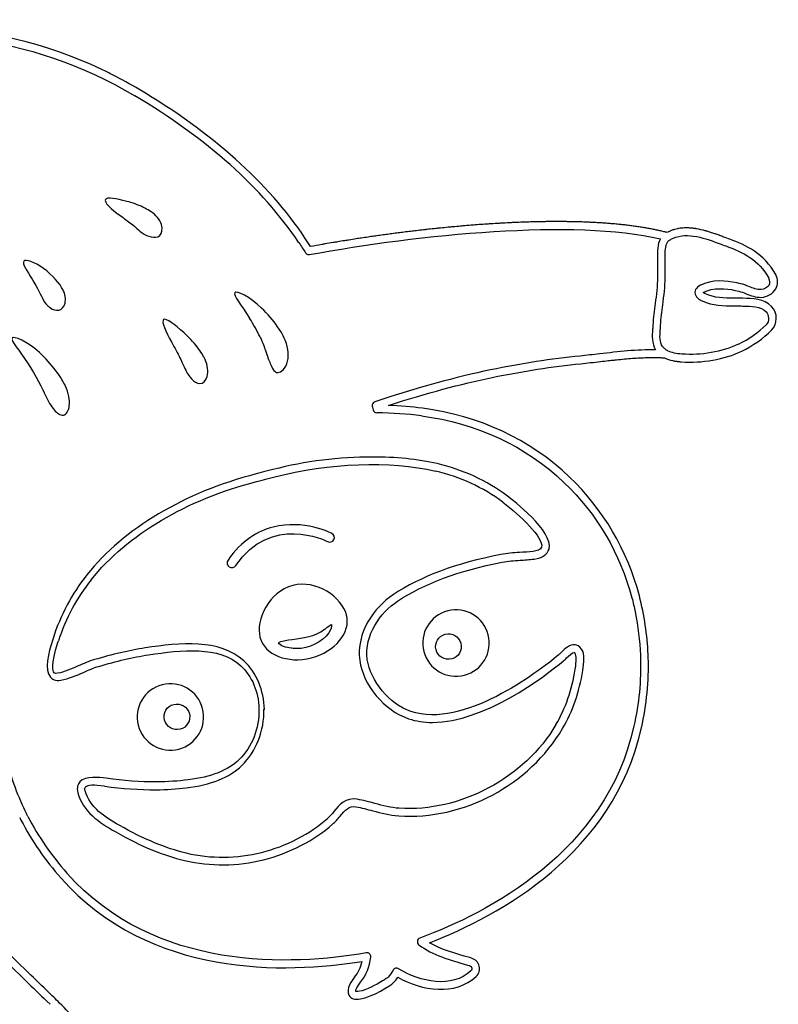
# Model space of a CAD drawing. Header units: millimetres. Extents: x 8.9 to 78.2, y -84.4 to -11.8.
# Tile 3 of 3: x 43.5 to 78.2, y -56.8 to -11.8. Entities that reach past the tile are written whole.
import ezdxf

# ---------------------------------------------------------------- set-up
doc = ezdxf.new("R2010")
doc.units = ezdxf.units.MM
doc.layers.get('0').update_dxf_attribs({"linetype": 'CONTINUOUS'})

msp = doc.modelspace()

# ---------------------------------------------------------------- linework, layer by layer
for p, q in [((73.242, -21.855), (73.262, -21.843)), ((72.685, -23.408), (72.686, -23.549)), ((73.039, -23.546), (73.037, -23.405)), ((73.802, -27.065), (73.802, -27.065)), ((59.675, -29.553), (59.689, -29.612)), ((55.111, -32.346), (54.683, -32.457)), ((54.339, -32.55), (54.338, -32.546)), ((54.771, -32.79), (55.193, -32.681)), ((54.355, -32.899), (54.43, -32.878)), ((45.056, -40.077), (45.041, -40.123)), ((45.28, -40.26), (45.307, -40.179)), ((55.814, -40.141), (55.988, -40.118)), ((55.976, -40.522), (55.938, -40.516)), ((71.913, -40.842), (71.916, -40.963)), ((72.269, -40.952), (72.264, -40.812)), ((54.699, -43.304), (54.719, -43.327)), ((43.905, -48.218), (43.843, -48.097)), ((43.533, -48.265), (43.592, -48.38)), ((64.193, -54.698), (64.104, -54.672)), ((64.008, -55.012), (64.097, -55.037)), ((44.776, -56.664), (44.922, -56.806)), ((45.087, -56.481), (45.018, -56.414))]:
    msp.add_line(p, q)
msp.add_arc((60.76, -55.327), 0.176, 105.2068, 152.4939)
for centre, major_axis, ratio, start_param, end_param in [((-11.762, -41.002), (-70.253, -13.818), 0.43357, 3.321018, 3.594303), ((73.262, -23.001), (-4.563, 0.812), 0.239348, 3.053609, 3.328741), ((46.116, -23.146), (1.158, 1.822), 0.659334, 2.779941, 3.108463), ((44.545, -21.336), (-0.782, 3.718), 0.314212, 2.821158, 3.131792), ((54.542, -25.579), (-1.082, 1.186), 0.291869, 4.260919, 4.980294), ((53.832, -25.533), (0.837, -1.331), 0.150092, 0.881368, 1.56257), ((76.348, -25.501), (-1.871, -1.18), 0.448455, 1.316396, 2.032749), ((45.076, -28.31), (-0.545, 1.582), 0.350863, 1.870285, 2.407094), ((57.894, -32.587), (-8.052, -0.642), 0.343593, 4.164842, 4.438713), ((62.038, -37.248), (-5.826, 2.447), 0.754856, 4.392295, 4.937896), ((62.103, -37.121), (-6.073, 2.561), 0.755091, 4.395054, 4.939301), ((54.564, -28.277), (-13.111, 7.838), 0.179372, 2.920453, 3.194053), ((49.148, -40.762), (2.525, 5.614), 0.661721, 1.199034, 1.742798), ((49.271, -40.867), (-2.425, -5.38), 0.669922, 4.338188, 4.882996), ((64.055, -39.824), (-3.03, 10.083), 0.75814, 4.392794, 4.653643), ((68.921, -40.787), (0.0409, -0.076), 0.266955, 1.876349, 2.949891), ((64.238, -52.14), (-4.645, -11.425), 0.081342, 2.804847, 3.085667), ((60.826, -42.732), (6.524, 10.753), 0.874837, 5.082336, 5.347168), ((57.222, -34.737), (9.732, -10.63), 0.631028, 0.190433, 0.465317), ((49.385, -44.179), (2.753, -8.959), 0.706197, 4.656831, 4.940205), ((83.811, -62.517), (-37.295, 15.605), 0.053023, 6.084967, 6.263507), ((48.397, -44.728), (-5.767, 0.581), 0.379483, 1.849393, 2.1056), ((53.864, -44.689), (-9.978, 6.893), 0.859269, 1.019319, 1.292183), ((53.628, -44.875), (-9.382, 6.814), 0.843369, 1.036762, 1.314476), ((50.976, -46.216), (-7.884, -0.402), 0.544512, 2.270579, 2.541735), ((53.256, -44.466), (-6.238, -1.58), 0.863145, 1.293611, 1.838537), ((51.901, -48.506), (-3.346, 0.523), 0.442938, 1.410462, 1.929902), ((51.803, -49.175), (-3.037, 0.475), 0.380793, 1.385037, 1.987612), ((61.886, -53.943), (-0.055, 0.167), 0.993296, 1.106628, 2.187454), ((59.402, -54.627), (-0.139, -0.112), 0.985662, 3.271241, 4.194445), ((57.369, -53.992), (1.017, -1.95), 0.807342, 0.331465, 0.759387), ((57.321, -53.976), (-1.285, 2.248), 0.835169, 3.45022, 3.99525), ((59.406, -54.626), (-0.006, 0.176), 0.996177, 4.567959, 5.497069), ((60.757, -55.34), (0.042, 0.185), 0.961615, 5.956541, 6.753567)]:
    msp.add_ellipse(centre, major_axis=major_axis, ratio=ratio, start_param=start_param, end_param=end_param)
for points in [[(33.594, -13.514), (38.562, -11.77), (43.96, -12.387), (48.794, -15.252)], [(47.448, -19.992), (47.371, -20.116), (47.724, -20.44), (48.123, -20.725)], [(48.434, -20.08), (47.941, -19.952), (47.52, -19.878), (47.448, -19.992)], [(49.167, -20.346), (48.94, -20.238), (48.679, -20.147), (48.434, -20.08)], [(49.688, -20.669), (49.585, -20.58), (49.394, -20.454), (49.167, -20.346)], [(50.042, -21.297), (50.026, -21.092), (49.895, -20.845), (49.688, -20.669)], [(48.123, -20.725), (48.321, -20.871), (48.523, -21.016), (48.682, -21.144)], [(48.682, -21.144), (48.843, -21.271), (48.961, -21.38), (49.028, -21.439)], [(56.78, -22.513), (61.778, -21.594), (68.897, -20.872), (72.826, -21.792)], [(49.028, -21.439), (49.164, -21.555), (49.296, -21.626), (49.433, -21.675)], [(49.847, -21.698), (49.976, -21.647), (50.06, -21.503), (50.042, -21.297)], [(73.267, -21.438), (73.221, -21.458), (73.177, -21.48), (73.135, -21.505)], [(73.408, -21.762), (74.072, -21.474), (74.881, -21.775), (75.595, -22.041)], [(49.433, -21.675), (49.57, -21.72), (49.716, -21.749), (49.847, -21.698)], [(56.294, -21.969), (56.397, -22.123), (56.499, -22.279), (56.6, -22.435)], [(72.826, -21.792), (72.682, -22.044), (72.686, -22.386), (72.689, -22.674)], [(73.042, -22.437), (73.049, -22.202), (73.08, -21.971), (73.215, -21.873)], [(73.215, -21.873), (73.216, -21.872), (73.217, -21.872), (73.218, -21.871)], [(73.218, -21.871), (73.226, -21.865), (73.234, -21.86), (73.242, -21.855)], [(73.262, -21.843), (73.262, -21.842), (73.263, -21.841), (73.264, -21.841)], [(73.264, -21.841), (73.309, -21.811), (73.357, -21.784), (73.408, -21.762)], [(75.595, -22.041), (75.693, -22.078), (75.788, -22.113), (75.88, -22.146)], [(73.042, -22.671), (73.041, -22.597), (73.04, -22.519), (73.042, -22.441)], [(73.042, -22.441), (73.042, -22.439), (73.042, -22.438), (73.042, -22.437)], [(75.88, -22.146), (76.528, -22.378), (77.33, -22.752), (77.782, -23.596)], [(43.716, -22.817), (43.633, -22.929), (43.872, -23.267), (44.098, -23.642)], [(44.617, -23.15), (44.214, -22.855), (43.799, -22.705), (43.716, -22.817)], [(72.688, -22.906), (72.681, -23.075), (72.683, -23.244), (72.685, -23.408)], [(72.689, -22.674), (72.69, -22.757), (72.691, -22.835), (72.688, -22.906)], [(73.037, -23.405), (73.036, -23.245), (73.034, -23.08), (73.04, -22.92)], [(73.04, -22.92), (73.043, -22.844), (73.043, -22.759), (73.042, -22.671)], [(45.503, -24.106), (45.394, -23.885), (45.025, -23.434), (44.617, -23.15)], [(44.098, -23.642), (44.333, -24.015), (44.531, -24.424), (44.608, -24.581)], [(72.686, -23.549), (72.689, -23.96), (72.637, -24.348), (72.582, -24.759)], [(72.931, -24.806), (72.986, -24.401), (73.042, -23.983), (73.039, -23.546)], [(74.843, -23.838), (74.555, -23.937), (74.411, -24.068), (74.402, -24.237)], [(76.489, -23.845), (76.034, -23.734), (75.435, -23.633), (74.843, -23.838)], [(76.871, -23.975), (76.748, -23.927), (76.621, -23.877), (76.489, -23.845)], [(45.606, -24.737), (45.649, -24.558), (45.617, -24.321), (45.503, -24.106)], [(53.366, -24.257), (53.288, -24.366), (53.683, -24.836), (54.039, -25.419)], [(54.59, -24.96), (54.049, -24.443), (53.449, -24.137), (53.366, -24.257)], [(74.402, -24.237), (74.389, -24.469), (74.647, -24.591), (74.732, -24.63)], [(77.791, -23.906), (77.722, -24.024), (77.565, -24.115), (77.426, -24.118)], [(45.316, -25.056), (45.452, -25.032), (45.564, -24.918), (45.606, -24.737)], [(72.582, -24.759), (72.539, -25.076), (72.495, -25.404), (72.48, -25.739)], [(74.732, -24.63), (75.208, -24.855), (75.711, -24.858), (76.197, -24.862)], [(76.449, -24.512), (76.366, -24.51), (76.283, -24.51), (76.2, -24.509)], [(72.832, -25.755), (72.847, -25.435), (72.89, -25.116), (72.931, -24.806)], [(76.197, -24.862), (76.279, -24.862), (76.36, -24.863), (76.441, -24.865)], [(76.441, -24.865), (76.49, -24.866), (76.542, -24.866), (76.594, -24.866)], [(76.594, -24.866), (76.96, -24.869), (77.414, -24.872), (77.651, -25.127)], [(77.651, -25.127), (77.788, -25.276), (77.819, -25.563), (77.655, -25.726)], [(50.114, -25.483), (49.995, -25.565), (50.212, -26.047), (50.483, -26.533)], [(51.047, -26.092), (50.62, -25.704), (50.225, -25.406), (50.114, -25.483)], [(51.645, -26.737), (51.473, -26.516), (51.259, -26.289), (51.047, -26.092)], [(55.726, -26.58), (55.666, -26.397), (55.528, -26.106), (55.325, -25.813)], [(72.468, -25.927), (72.445, -26.229), (72.42, -26.57), (72.601, -26.868)], [(72.48, -25.739), (72.477, -25.802), (72.472, -25.864), (72.468, -25.927)], [(72.922, -26.715), (72.779, -26.508), (72.797, -26.251), (72.819, -25.953)], [(72.819, -25.953), (72.824, -25.887), (72.829, -25.821), (72.832, -25.755)], [(43.183, -26.336), (43.108, -26.45), (43.529, -26.9), (43.894, -27.468)], [(44.433, -26.997), (43.876, -26.488), (43.259, -26.215), (43.183, -26.336)], [(50.483, -26.533), (50.616, -26.778), (50.754, -27.027), (50.86, -27.241)], [(54.519, -26.283), (54.647, -26.552), (54.724, -26.778), (54.765, -26.903)], [(45.187, -27.824), (44.979, -27.543), (44.713, -27.246), (44.433, -26.997)], [(52.007, -27.308), (51.946, -27.173), (51.818, -26.957), (51.645, -26.737)], [(54.765, -26.903), (54.851, -27.155), (54.922, -27.343), (54.988, -27.5)], [(55.695, -27.616), (55.838, -27.353), (55.852, -26.94), (55.726, -26.58)], [(73.014, -26.818), (72.979, -26.787), (72.948, -26.753), (72.922, -26.715)], [(73.021, -26.823), (73.019, -26.822), (73.016, -26.82), (73.014, -26.818)], [(73.142, -26.907), (73.096, -26.882), (73.057, -26.854), (73.021, -26.823)], [(73.147, -26.911), (73.145, -26.91), (73.144, -26.908), (73.142, -26.907)], [(73.802, -27.065), (73.566, -27.047), (73.331, -27.011), (73.147, -26.911)], [(76.389, -26.61), (75.639, -26.969), (74.696, -27.136), (73.802, -27.065)], [(43.894, -27.468), (44.275, -28.03), (44.588, -28.693), (44.707, -28.96)], [(50.86, -27.241), (50.967, -27.455), (51.041, -27.631), (51.086, -27.73)], [(52.098, -28.087), (52.159, -27.875), (52.131, -27.578), (52.007, -27.308)], [(69.151, -27.154), (67.834, -27.285), (66.494, -27.493), (65.054, -27.791)], [(71.543, -27.258), (71.546, -27.258), (71.549, -27.257), (71.553, -27.257)], [(73.003, -27.236), (73.124, -27.297), (73.256, -27.337), (73.39, -27.365)], [(73.39, -27.365), (73.398, -27.366), (73.405, -27.368), (73.412, -27.369)], [(45.622, -28.526), (45.547, -28.367), (45.396, -28.104), (45.187, -27.824)], [(51.086, -27.73), (51.176, -27.927), (51.28, -28.08), (51.39, -28.2)], [(54.988, -27.5), (55.058, -27.653), (55.11, -27.81), (55.232, -27.882)], [(55.232, -27.882), (55.347, -27.952), (55.554, -27.884), (55.695, -27.616)], [(65.054, -27.791), (63.476, -28.118), (61.748, -28.593), (59.769, -29.243)], [(51.39, -28.2), (51.502, -28.318), (51.625, -28.413), (51.766, -28.415)], [(51.766, -28.415), (51.904, -28.417), (52.038, -28.302), (52.098, -28.087)], [(45.801, -29.425), (45.83, -29.178), (45.773, -28.846), (45.622, -28.526)], [(59.769, -29.243), (59.684, -29.272), (59.633, -29.359), (59.651, -29.447)], [(45.109, -29.612), (45.247, -29.773), (45.39, -29.876), (45.529, -29.854)], [(45.529, -29.854), (45.666, -29.833), (45.772, -29.675), (45.801, -29.425)], [(59.651, -29.447), (59.659, -29.482), (59.667, -29.518), (59.675, -29.553)], [(59.689, -29.612), (59.706, -29.692), (59.776, -29.749), (59.858, -29.751)], [(55.193, -32.681), (57.661, -32.041), (60.474, -31.94), (62.535, -32.414)], [(54.338, -32.546), (51.054, -33.396), (48.307, -35.037), (46.604, -37.166)], [(54.683, -32.457), (54.507, -32.502), (54.403, -32.529), (54.339, -32.55)], [(54.43, -32.878), (54.46, -32.87), (54.77, -32.79), (54.771, -32.79)], [(46.802, -37.388), (48.461, -35.32), (51.143, -33.726), (54.355, -32.899)], [(67.731, -35.981), (67.942, -35.17), (66.051, -33.726), (65.835, -33.563)], [(53.408, -36.735), (55.049, -34.365), (57.504, -35.591), (57.608, -35.645)], [(57.804, -35.267), (57.785, -35.257), (56.512, -34.615), (55.116, -34.977)], [(55.116, -34.977), (54.413, -35.159), (53.679, -35.595), (53.057, -36.493)], [(57.608, -35.645), (57.712, -35.698), (57.841, -35.658), (57.895, -35.553)], [(57.895, -35.553), (57.949, -35.449), (57.908, -35.32), (57.804, -35.267)], [(66.388, -36.14), (66.106, -36.157), (65.815, -36.175), (65.526, -36.232)], [(67.001, -36.088), (66.8, -36.115), (66.591, -36.128), (66.388, -36.14)], [(66.409, -36.495), (66.617, -36.482), (66.833, -36.469), (67.048, -36.44)], [(53.057, -36.493), (52.99, -36.589), (53.015, -36.722), (53.112, -36.789)], [(53.112, -36.789), (53.208, -36.856), (53.341, -36.832), (53.408, -36.735)], [(65.594, -36.58), (65.859, -36.528), (66.126, -36.512), (66.409, -36.495)], [(58.474, -38.995), (58.267, -38.195), (57.107, -37.365), (56.015, -37.648)], [(56.015, -37.648), (54.922, -37.931), (54.31, -39.219), (54.518, -40.02)], [(64.951, -39.901), (64.741, -39.087), (63.911, -38.599), (63.098, -38.81)], [(56.871, -40.957), (57.964, -40.674), (58.681, -39.796), (58.474, -38.995)], [(63.098, -38.81), (62.285, -39.02), (61.796, -39.85), (62.007, -40.664)], [(57.474, -39.649), (57.493, -39.635), (57.516, -39.618), (57.541, -39.598)], [(57.541, -39.598), (57.592, -39.559), (57.748, -39.439), (57.789, -39.435)], [(57.789, -39.435), (57.816, -39.488), (57.749, -39.7), (57.67, -39.814)], [(53.777, -41.101), (52.678, -40.082), (50.873, -40.261), (49.268, -40.508)], [(54.518, -40.02), (54.725, -40.821), (55.779, -41.24), (56.871, -40.957)], [(55.988, -40.118), (56.506, -40.053), (56.995, -39.991), (57.474, -39.649)], [(62.566, -40.589), (62.485, -40.275), (62.673, -39.955), (62.987, -39.874)], [(62.987, -39.874), (63.3, -39.793), (63.621, -39.981), (63.702, -40.295)], [(63.86, -41.755), (64.674, -41.544), (65.162, -40.714), (64.951, -39.901)], [(45.041, -40.123), (44.839, -40.749), (44.644, -41.509), (44.934, -41.842)], [(45.101, -41.639), (45.042, -41.571), (44.942, -41.301), (45.28, -40.26)], [(49.268, -40.508), (48.526, -40.623), (47.767, -40.798), (46.947, -41.042)], [(49.42, -40.822), (50.943, -40.585), (52.65, -40.408), (53.636, -41.319)], [(55.365, -40.266), (55.385, -40.245), (55.469, -40.183), (55.814, -40.141)], [(55.938, -40.516), (55.732, -40.483), (55.421, -40.434), (55.365, -40.266)], [(63.702, -40.295), (63.783, -40.608), (63.595, -40.928), (63.281, -41.009)], [(68.922, -40.362), (68.681, -40.335), (68.462, -40.546), (68.287, -40.715)], [(69.222, -40.561), (69.124, -40.413), (69.005, -40.371), (68.922, -40.362)], [(47.146, -41.349), (47.95, -41.108), (48.693, -40.936), (49.42, -40.822)], [(62.007, -40.664), (62.217, -41.477), (63.047, -41.965), (63.86, -41.755)], [(63.281, -41.009), (62.967, -41.091), (62.648, -40.902), (62.566, -40.589)], [(68.4, -41.09), (68.439, -41.057), (68.485, -41.013), (68.534, -40.966)], [(68.534, -40.966), (68.622, -40.88), (68.804, -40.699), (68.885, -40.711)], [(69.277, -41.538), (69.333, -41.182), (69.371, -40.788), (69.222, -40.561)], [(71.912, -40.837), (71.912, -40.838), (71.913, -40.84), (71.913, -40.842)], [(46.209, -41.33), (45.895, -41.468), (45.571, -41.61), (45.257, -41.665)], [(46.947, -41.042), (46.698, -41.115), (46.449, -41.224), (46.209, -41.33)], [(46.45, -41.623), (46.69, -41.517), (46.917, -41.417), (47.146, -41.349)], [(53.636, -41.319), (54.153, -41.797), (54.449, -42.498), (54.469, -43.292)], [(54.719, -43.327), (54.698, -42.436), (54.364, -41.646), (53.777, -41.101)], [(59.076, -41.076), (59.225, -42.202), (60.205, -43.373), (61.307, -43.743)], [(61.418, -43.411), (60.449, -43.086), (59.555, -42.019), (59.424, -41.032)], [(44.934, -41.842), (45.012, -41.932), (45.159, -42.03), (45.417, -41.984)], [(45.257, -41.665), (45.141, -41.685), (45.111, -41.65), (45.101, -41.639)], [(45.417, -41.984), (45.773, -41.921), (46.117, -41.769), (46.45, -41.623)], [(50.041, -42.191), (49.227, -42.402), (48.739, -43.232), (48.949, -44.045)], [(51.894, -43.282), (51.684, -42.469), (50.854, -41.981), (50.041, -42.191)], [(50.153, -43.803), (50.072, -43.49), (50.26, -43.17), (50.574, -43.089)], [(50.574, -43.089), (50.887, -43.008), (51.207, -43.196), (51.288, -43.51)], [(50.803, -45.136), (51.616, -44.925), (52.105, -44.096), (51.894, -43.282)], [(51.288, -43.51), (51.37, -43.823), (51.181, -44.143), (50.868, -44.225)], [(54.469, -43.292), (54.491, -44.182), (54.156, -45.048), (53.571, -45.609)], [(53.689, -45.882), (54.345, -45.254), (54.722, -44.291), (54.699, -43.304)], [(48.949, -44.045), (49.16, -44.858), (49.99, -45.347), (50.803, -45.136)], [(50.868, -44.225), (50.554, -44.305), (50.234, -44.117), (50.153, -43.803)], [(68.048, -44.013), (66.61, -46.451), (63.659, -48.025), (60.885, -47.841)], [(62.272, -53.987), (65.482, -52.748), (70.681, -49.899), (71.955, -44.166)], [(51.146, -46.907), (52.282, -46.767), (53.114, -46.432), (53.689, -45.882)], [(47.482, -46.47), (47.178, -46.428), (46.545, -46.338), (46.281, -46.637)], [(46.281, -46.637), (46.203, -46.724), (46.125, -46.882), (46.193, -47.134)], [(47.409, -46.828), (48.236, -46.944), (48.985, -46.998), (49.771, -46.992)], [(49.8, -46.631), (49.03, -46.638), (48.299, -46.584), (47.482, -46.47)], [(46.193, -47.134), (46.421, -47.98), (47.157, -48.493), (47.92, -48.922)], [(46.528, -47.047), (46.496, -46.925), (46.529, -46.888), (46.54, -46.876)], [(48.087, -48.62), (47.44, -48.256), (46.732, -47.804), (46.528, -47.047)], [(58.167, -48.214), (58.419, -47.908), (58.591, -47.722), (58.903, -47.775)], [(59.769, -47.618), (59.509, -47.548), (59.239, -47.475), (58.961, -47.429)], [(60.885, -47.841), (60.499, -47.816), (60.145, -47.72), (59.769, -47.618)], [(58.903, -47.775), (59.164, -47.818), (59.424, -47.889), (59.676, -47.957)], [(59.676, -47.957), (60.052, -48.058), (60.441, -48.164), (60.861, -48.191)], [(51.138, -49.886), (50.213, -49.673), (49.243, -49.271), (48.087, -48.62)], [(57.84, -48.57), (57.964, -48.461), (58.067, -48.336), (58.167, -48.214)], [(47.92, -48.922), (49.106, -49.59), (50.105, -50.004), (51.065, -50.224)], [(59.375, -54.452), (55.993, -55.04), (49.72, -55.347), (45.69, -50.802)], [(45.426, -51.036), (49.474, -55.601), (55.686, -55.411), (59.19, -54.841)], [(41.296, -53.213), (42.108, -54.079), (42.97, -54.913), (43.803, -55.719)], [(64.104, -54.672), (63.442, -54.485), (62.812, -54.307), (62.272, -53.987)], [(61.783, -54.085), (62.43, -54.565), (63.196, -54.782), (64.008, -55.012)], [(60.604, -55.245), (60.538, -55.371), (60.463, -55.474), (60.374, -55.561)], [(64.097, -55.037), (64.155, -55.053), (64.186, -55.105), (64.196, -55.148)], [(43.803, -55.719), (44.128, -56.033), (44.453, -56.347), (44.776, -56.664)], [(58.842, -55.569), (58.741, -55.691), (58.425, -56.114), (58.585, -56.395)], [(58.892, -56.214), (58.89, -56.15), (58.967, -55.972), (59.115, -55.792)], [(60.619, -55.815), (60.694, -55.741), (60.761, -55.66), (60.822, -55.569)], [(60.822, -55.569), (61.911, -56.188), (63.443, -56.428), (64.404, -55.531)], [(59.06, -56.211), (58.959, -56.227), (58.91, -56.219), (58.892, -56.214)]]:
    msp.add_open_spline(points, degree=3)
for points, knots in [([(48.973, -14.949), (48.587, -14.72), (48.198, -14.505), (47.805, -14.304), (47.633, -14.217), (47.461, -14.132), (47.288, -14.049), (44.694, -12.814), (41.978, -12.189), (39.276, -12.189), (37.318, -12.189), (35.367, -12.518), (33.477, -13.181), (30.911, -14.083), (28.76, -15.695), (27.423, -17.72), (27.325, -17.868), (27.231, -18.021), (27.139, -18.179), (27.092, -18.26), (27.048, -18.346), (27.003, -18.43), (26.96, -18.508), (26.916, -18.584), (26.876, -18.664), (26.822, -18.769), (26.773, -18.877), (26.723, -18.985), (26.693, -19.049), (26.661, -19.11), (26.632, -19.175), (26.592, -19.266), (26.555, -19.361), (26.516, -19.454), (26.481, -19.538), (26.445, -19.62), (26.412, -19.706)], [736, 736, 736, 736, 737, 737, 737, 738, 738, 738, 739, 739, 739, 740, 740, 740, 741, 741, 741, 742, 742, 742, 743, 743, 743, 744, 744, 744, 745, 745, 745, 746, 746, 746, 747, 747, 747, 748, 748, 748, 748]), ([(56.833, -22.145), (56.752, -22.02), (56.67, -21.896), (56.587, -21.773), (54.876, -19.219), (52.314, -16.923), (48.973, -14.949)], [734, 734, 734, 734, 735, 735, 735, 736, 736, 736, 736]), ([(73.135, -21.505), (73.084, -21.491), (73.031, -21.48), (72.979, -21.467), (72.919, -21.453), (72.86, -21.438), (72.8, -21.424), (72.734, -21.41), (72.666, -21.396), (72.599, -21.382), (72.535, -21.369), (72.472, -21.355), (72.407, -21.343), (72.34, -21.33), (72.271, -21.318), (72.203, -21.306), (72.135, -21.294), (72.067, -21.282), (71.997, -21.271), (71.93, -21.26), (71.86, -21.25), (71.792, -21.24), (71.718, -21.229), (71.646, -21.218), (71.571, -21.208), (71.503, -21.199), (71.434, -21.191), (71.365, -21.182), (71.287, -21.173), (71.21, -21.163), (71.13, -21.154), (71.063, -21.147), (70.993, -21.14), (70.925, -21.133), (70.842, -21.125), (70.76, -21.116), (70.675, -21.109), (70.608, -21.103), (70.538, -21.098), (70.47, -21.092), (70.383, -21.086), (70.296, -21.078), (70.208, -21.072), (70.14, -21.068), (70.071, -21.064), (70.002, -21.06), (69.911, -21.054), (69.82, -21.048), (69.727, -21.044), (69.66, -21.04), (69.592, -21.038), (69.525, -21.035), (69.429, -21.031), (69.333, -21.027), (69.235, -21.023), (69.169, -21.021), (69.101, -21.02), (69.034, -21.018), (68.934, -21.015), (68.834, -21.012), (68.733, -21.01), (68.667, -21.009), (68.599, -21.009), (68.532, -21.008), (68.429, -21.007), (68.326, -21.005), (68.222, -21.005), (68.155, -21.005), (68.088, -21.005), (68.022, -21.005), (67.915, -21.005), (67.809, -21.005), (67.701, -21.007), (67.635, -21.007), (67.569, -21.009), (67.503, -21.01), (67.393, -21.011), (67.284, -21.013), (67.173, -21.015), (67.107, -21.017), (67.041, -21.019), (66.975, -21.021), (66.863, -21.024), (66.751, -21.026), (66.638, -21.03), (66.573, -21.033), (66.507, -21.035), (66.442, -21.038), (66.327, -21.042), (66.213, -21.047), (66.097, -21.052), (66.032, -21.055), (65.966, -21.058), (65.9, -21.062), (65.784, -21.067), (65.668, -21.073), (65.551, -21.079), (65.486, -21.083), (65.42, -21.087), (65.355, -21.091), (65.237, -21.098), (65.119, -21.105), (65.001, -21.113), (64.934, -21.117), (64.868, -21.122), (64.801, -21.127), (64.683, -21.135), (64.565, -21.143), (64.447, -21.152), (64.381, -21.157), (64.315, -21.163), (64.249, -21.168), (64.129, -21.177), (64.01, -21.186), (63.89, -21.197), (63.823, -21.202), (63.757, -21.208), (63.69, -21.214), (63.572, -21.225), (63.453, -21.235), (63.334, -21.246), (63.261, -21.253), (63.187, -21.26), (63.113, -21.267), (63, -21.278), (62.888, -21.289), (62.775, -21.3), (62.703, -21.307), (62.632, -21.315), (62.56, -21.323), (62.445, -21.335), (62.331, -21.347), (62.216, -21.359), (62.143, -21.367), (62.071, -21.376), (61.998, -21.384), (61.885, -21.397), (61.772, -21.409), (61.66, -21.422), (61.578, -21.432), (61.497, -21.442), (61.416, -21.452), (61.312, -21.464), (61.209, -21.477), (61.105, -21.49), (61.017, -21.501), (60.928, -21.512), (60.84, -21.524), (60.744, -21.536), (60.648, -21.548), (60.552, -21.561), (60.462, -21.573), (60.373, -21.585), (60.283, -21.597), (60.19, -21.61), (60.096, -21.622), (60.003, -21.635), (59.911, -21.648), (59.82, -21.662), (59.728, -21.675), (59.638, -21.688), (59.547, -21.7), (59.458, -21.714), (59.355, -21.729), (59.253, -21.744), (59.15, -21.76), (59.073, -21.771), (58.996, -21.783), (58.92, -21.795), (58.806, -21.812), (58.693, -21.83), (58.58, -21.848), (58.515, -21.858), (58.45, -21.868), (58.386, -21.879), (58.277, -21.896), (58.168, -21.914), (58.059, -21.932), (57.993, -21.943), (57.926, -21.954), (57.859, -21.965), (57.734, -21.986), (57.611, -22.008), (57.488, -22.029), (57.439, -22.037), (57.39, -22.046), (57.342, -22.054), (57.171, -22.084), (57.001, -22.114), (56.833, -22.145)], [671, 671, 671, 671, 672, 672, 672, 673, 673, 673, 674, 674, 674, 675, 675, 675, 676, 676, 676, 677, 677, 677, 678, 678, 678, 679, 679, 679, 680, 680, 680, 681, 681, 681, 682, 682, 682, 683, 683, 683, 684, 684, 684, 685, 685, 685, 686, 686, 686, 687, 687, 687, 688, 688, 688, 689, 689, 689, 690, 690, 690, 691, 691, 691, 692, 692, 692, 693, 693, 693, 694, 694, 694, 695, 695, 695, 696, 696, 696, 697, 697, 697, 698, 698, 698, 699, 699, 699, 700, 700, 700, 701, 701, 701, 702, 702, 702, 703, 703, 703, 704, 704, 704, 705, 705, 705, 706, 706, 706, 707, 707, 707, 708, 708, 708, 709, 709, 709, 710, 710, 710, 711, 711, 711, 712, 712, 712, 713, 713, 713, 714, 714, 714, 715, 715, 715, 716, 716, 716, 717, 717, 717, 718, 718, 718, 719, 719, 719, 720, 720, 720, 721, 721, 721, 722, 722, 722, 723, 723, 723, 724, 724, 724, 725, 725, 725, 726, 726, 726, 727, 727, 727, 728, 728, 728, 729, 729, 729, 730, 730, 730, 731, 731, 731, 732, 732, 732, 733, 733, 733, 734, 734, 734, 734]), ([(75.31, -21.562), (75.246, -21.54), (75.181, -21.518), (75.116, -21.497), (75.106, -21.494), (75.096, -21.491), (75.086, -21.488), (75.03, -21.47), (74.974, -21.454), (74.918, -21.438), (74.903, -21.433), (74.888, -21.429), (74.873, -21.425), (74.741, -21.389), (74.607, -21.358), (74.473, -21.335), (74.457, -21.333), (74.442, -21.33), (74.426, -21.328), (74.37, -21.319), (74.313, -21.312), (74.257, -21.306), (74.245, -21.305), (74.233, -21.304), (74.221, -21.303), (74.153, -21.297), (74.086, -21.294), (74.019, -21.293), (74.016, -21.293), (74.012, -21.293), (74.009, -21.293), (73.999, -21.293), (73.988, -21.294), (73.978, -21.294), (73.933, -21.295), (73.889, -21.297), (73.844, -21.3), (73.825, -21.302), (73.806, -21.304), (73.787, -21.306), (73.748, -21.31), (73.708, -21.315), (73.669, -21.322), (73.649, -21.325), (73.628, -21.329), (73.608, -21.333), (73.568, -21.341), (73.529, -21.351), (73.489, -21.362), (73.471, -21.367), (73.453, -21.371), (73.435, -21.377), (73.382, -21.393), (73.329, -21.412), (73.276, -21.435), (73.273, -21.436), (73.27, -21.437), (73.267, -21.438)], [651, 651, 651, 651, 652, 652, 652, 653, 653, 653, 654, 654, 654, 655, 655, 655, 656, 656, 656, 657, 657, 657, 658, 658, 658, 659, 659, 659, 660, 660, 660, 661, 661, 661, 662, 662, 662, 663, 663, 663, 664, 664, 664, 665, 665, 665, 666, 666, 666, 667, 667, 667, 668, 668, 668, 669, 669, 669, 670, 670, 670, 670]), ([(75.544, -21.646), (75.53, -21.641), (75.517, -21.636), (75.504, -21.631), (75.449, -21.611), (75.394, -21.592), (75.338, -21.572), (75.329, -21.569), (75.319, -21.565), (75.31, -21.562)], [648, 648, 648, 648, 649, 649, 649, 650, 650, 650, 651, 651, 651, 651]), ([(77.433, -24.47), (77.693, -24.465), (77.965, -24.306), (78.095, -24.084), (78.213, -23.884), (78.212, -23.651), (78.093, -23.429), (77.584, -22.479), (76.707, -22.067), (75.999, -21.814), (75.908, -21.782), (75.814, -21.746), (75.718, -21.711), (75.661, -21.689), (75.603, -21.668), (75.544, -21.646)], [643, 643, 643, 643, 644, 644, 644, 645, 645, 645, 646, 646, 646, 647, 647, 647, 648, 648, 648, 648]), ([(56.6, -22.435), (56.633, -22.486), (56.689, -22.516), (56.748, -22.516), (56.759, -22.516), (56.769, -22.515), (56.78, -22.513)], [5, 5, 5, 5, 6, 6, 6, 7, 7, 7, 7]), ([(74.78, -24.253), (74.812, -24.232), (74.868, -24.202), (74.959, -24.171), (75.463, -23.997), (75.997, -24.088), (76.405, -24.188), (76.515, -24.214), (76.625, -24.258), (76.742, -24.303), (76.958, -24.388), (77.176, -24.477), (77.433, -24.47)], [639, 639, 639, 639, 640, 640, 640, 641, 641, 641, 642, 642, 642, 643, 643, 643, 643]), ([(76.2, -24.509), (75.731, -24.506), (75.288, -24.502), (74.882, -24.311), (74.833, -24.288), (74.8, -24.268), (74.78, -24.253)], [637, 637, 637, 637, 638, 638, 638, 639, 639, 639, 639]), ([(77.426, -24.118), (77.422, -24.118), (77.418, -24.118), (77.414, -24.118), (77.237, -24.118), (77.059, -24.048), (76.871, -23.975)], [17, 17, 17, 17, 18, 18, 18, 19, 19, 19, 19]), ([(77.909, -24.887), (77.569, -24.521), (77.007, -24.517), (76.597, -24.514), (76.546, -24.513), (76.496, -24.513), (76.449, -24.512)], [634, 634, 634, 634, 635, 635, 635, 636, 636, 636, 636]), ([(73.412, -27.369), (73.465, -27.38), (73.518, -27.388), (73.571, -27.395), (73.582, -27.397), (73.594, -27.399), (73.606, -27.4), (73.662, -27.407), (73.719, -27.413), (73.775, -27.417), (74.73, -27.492), (75.737, -27.313), (76.541, -26.928), (77.045, -26.687), (77.529, -26.349), (77.904, -25.977), (78.19, -25.692), (78.193, -25.194), (77.909, -24.887)], [628, 628, 628, 628, 629, 629, 629, 630, 630, 630, 631, 631, 631, 632, 632, 632, 633, 633, 633, 634, 634, 634, 634]), ([(72.601, -26.868), (71.754, -26.857), (70.887, -26.958), (70.045, -27.055), (69.744, -27.09), (69.446, -27.125), (69.151, -27.154)], [16, 16, 16, 16, 17, 17, 17, 18, 18, 18, 18]), ([(60.389, -29.413), (62.144, -28.851), (63.698, -28.433), (65.125, -28.137), (66.554, -27.841), (67.882, -27.634), (69.185, -27.505), (69.482, -27.476), (69.783, -27.441), (70.086, -27.406), (70.208, -27.392), (70.33, -27.378), (70.453, -27.364), (70.536, -27.354), (70.619, -27.346), (70.702, -27.337), (70.741, -27.332), (70.779, -27.328), (70.818, -27.324), (71.059, -27.299), (71.301, -27.276), (71.543, -27.258)], [610, 610, 610, 610, 611, 611, 611, 612, 612, 612, 613, 613, 613, 614, 614, 614, 615, 615, 615, 616, 616, 616, 617, 617, 617, 617]), ([(71.553, -27.257), (71.657, -27.25), (71.761, -27.243), (71.866, -27.238), (71.885, -27.237), (71.904, -27.236), (71.923, -27.235), (72.011, -27.23), (72.099, -27.228), (72.187, -27.225), (72.222, -27.225), (72.258, -27.223), (72.293, -27.222), (72.365, -27.221), (72.438, -27.222), (72.51, -27.222), (72.56, -27.222), (72.611, -27.221), (72.662, -27.222), (72.72, -27.223), (72.777, -27.226), (72.835, -27.229), (72.891, -27.231), (72.947, -27.232), (73.003, -27.236)], [618, 618, 618, 618, 619, 619, 619, 620, 620, 620, 621, 621, 621, 622, 622, 622, 623, 623, 623, 624, 624, 624, 625, 625, 625, 626, 626, 626, 626]), ([(71.864, -38.123), (71.309, -36.036), (70.205, -34.159), (68.672, -32.693), (66.86, -30.962), (64.532, -29.872), (61.942, -29.541), (61.448, -29.479), (60.928, -29.435), (60.389, -29.413)], [607, 607, 607, 607, 608, 608, 608, 609, 609, 609, 610, 610, 610, 610]), ([(61.897, -29.891), (64.412, -30.212), (66.671, -31.269), (68.428, -32.949), (69.915, -34.369), (70.985, -36.19), (71.522, -38.212)], [25, 25, 25, 25, 26, 26, 26, 27, 27, 27, 27]), ([(62.621, -32.077), (61.736, -31.873), (60.718, -31.773), (59.648, -31.773), (58.162, -31.773), (56.576, -31.966), (55.111, -32.346)], [37, 37, 37, 37, 38, 38, 38, 39, 39, 39, 39]), ([(65.625, -33.843), (66.4, -34.424), (67.498, -35.477), (67.39, -35.89), (67.358, -36.014), (67.161, -36.066), (67.001, -36.088)], [8, 8, 8, 8, 9, 9, 9, 10, 10, 10, 10]), ([(65.526, -36.232), (63.471, -36.639), (61.865, -37.24), (60.615, -38.066), (59.729, -38.652), (58.909, -39.811), (59.076, -41.076)], [12, 12, 12, 12, 13, 13, 13, 14, 14, 14, 14]), ([(59.424, -41.032), (59.277, -39.918), (60.014, -38.888), (60.809, -38.363), (62.02, -37.562), (63.585, -36.979), (65.594, -36.58)], [30, 30, 30, 30, 31, 31, 31, 32, 32, 32, 32]), ([(71.522, -38.212), (71.577, -38.428), (71.626, -38.644), (71.67, -38.862), (71.8, -39.515), (71.882, -40.176), (71.912, -40.837)], [27, 27, 27, 27, 28, 28, 28, 29, 29, 29, 29]), ([(57.67, -39.814), (57.377, -40.236), (56.738, -40.539), (56.189, -40.539), (56.116, -40.539), (56.045, -40.533), (55.976, -40.522)], [2, 2, 2, 2, 3, 3, 3, 4, 4, 4, 4]), ([(68.287, -40.715), (68.245, -40.755), (68.207, -40.793), (68.173, -40.821), (67.195, -41.631), (63.815, -44.214), (61.418, -43.411)], [27, 27, 27, 27, 28, 28, 28, 29, 29, 29, 29]), ([(71.916, -40.963), (71.944, -41.998), (71.841, -43.05), (71.61, -44.089), (70.33, -49.856), (64.931, -52.634), (61.827, -53.777), (61.766, -53.8), (61.722, -53.854), (61.713, -53.918)], [31, 31, 31, 31, 32, 32, 32, 33, 33, 33, 34, 34, 34, 34]), ([(61.307, -43.743), (61.656, -43.86), (62.022, -43.912), (62.397, -43.912), (64.783, -43.912), (67.523, -41.816), (68.4, -41.09)], [15, 15, 15, 15, 16, 16, 16, 17, 17, 17, 17]), ([(60.861, -48.191), (63.815, -48.386), (66.824, -46.779), (68.352, -44.19), (68.809, -43.415), (69.12, -42.522), (69.277, -41.538)], [22, 22, 22, 22, 23, 23, 23, 24, 24, 24, 24]), ([(53.571, -45.609), (53.054, -46.105), (52.288, -46.41), (51.23, -46.542), (50.781, -46.598), (50.3, -46.628), (49.8, -46.631)], [8, 8, 8, 8, 9, 9, 9, 10, 10, 10, 10]), ([(58.961, -47.429), (58.43, -47.34), (58.146, -47.687), (57.895, -47.992), (57.804, -48.102), (57.71, -48.217), (57.607, -48.307)], [25, 25, 25, 25, 26, 26, 26, 27, 27, 27, 27]), ([(52.867, -50.425), (54.087, -50.416), (55.304, -50.113), (56.386, -49.549), (56.943, -49.259), (57.432, -48.929), (57.84, -48.57)], [16, 16, 16, 16, 17, 17, 17, 18, 18, 18, 18]), ([(45.018, -56.414), (44.695, -56.096), (44.37, -55.781), (44.045, -55.466), (43.215, -54.663), (42.357, -53.831), (41.551, -52.971)], [546, 546, 546, 546, 547, 547, 547, 548, 548, 548, 548]), ([(36.547, -54.409), (38.074, -55.834), (39.661, -57.239), (41.197, -58.599), (41.594, -58.951), (41.991, -59.303), (42.388, -59.655), (43.31, -60.474), (44.233, -61.292), (45.156, -62.11)], [99, 99, 99, 99, 100, 100, 100, 101, 101, 101, 102, 102, 102, 102]), ([(64.404, -55.531), (64.531, -55.413), (64.581, -55.239), (64.539, -55.065), (64.496, -54.887), (64.364, -54.746), (64.193, -54.698)], [599, 599, 599, 599, 600, 600, 600, 601, 601, 601, 601]), ([(64.196, -55.148), (64.203, -55.177), (64.208, -55.231), (64.163, -55.273), (63.292, -56.086), (61.837, -55.794), (60.854, -55.177)], [38, 38, 38, 38, 39, 39, 39, 40, 40, 40, 40]), ([(58.585, -56.395), (58.67, -56.545), (58.848, -56.601), (59.114, -56.56), (59.656, -56.476), (60.486, -55.942), (60.619, -55.815)], [595, 595, 595, 595, 596, 596, 596, 597, 597, 597, 597]), ([(60.374, -55.561), (60.344, -55.59), (60.249, -55.657), (60.118, -55.738), (59.831, -55.917), (59.372, -56.163), (59.06, -56.211)], [43, 43, 43, 43, 44, 44, 44, 45, 45, 45, 45]), ([(48.698, -60.281), (48.112, -59.688), (47.533, -59.065), (46.973, -58.462), (46.447, -57.895), (45.903, -57.309), (45.352, -56.747), (45.264, -56.658), (45.176, -56.569), (45.087, -56.481)], [542, 542, 542, 542, 543, 543, 543, 544, 544, 544, 545, 545, 545, 545])]:
    msp.add_open_spline(points, degree=3, knots=knots)

doc.saveas('drawing.dxf')
